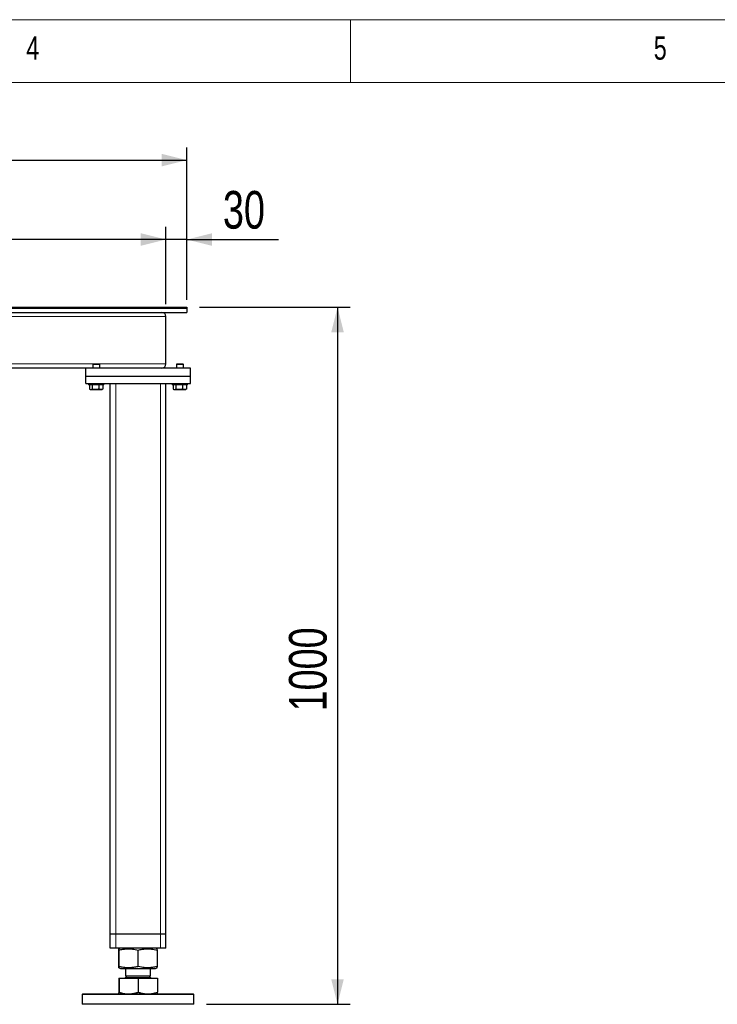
# Model space of a CAD drawing. Header units: millimetres. Extents: x 5 to 589, y 5 to 415.
# Tile 8 of 57: x 171 to 226, y 337 to 415. Entities that reach past the tile are written whole.
import ezdxf

# ---------------------------------------------------------------- set-up
doc = ezdxf.new("R2010")
doc.units = ezdxf.units.MM
doc.layers.add('COTES', color=1, linetype='Continuous')
doc.layers.add('NOTES', color=6, linetype='Continuous')
doc.layers.add('TRAIT-FORT', color=4, linetype='Continuous', lineweight=25)
doc.styles.add('SLDTEXTSTYLE0', font='TXT', dxfattribs={"width": 0.75})
doc.dimstyles.new('SLDDIMSTYLE0', dxfattribs={"dimtxt": 3, "dimasz": 2, "dimexe": 0, "dimexo": 0.0625, "dimgap": 0.75, "dimtad": 1, "dimdec": 0, "dimlfac": 18, "dimrnd": 1e-09, "dimzin": 12, "dimdsep": 46, "dimtxsty": 'SLDTEXTSTYLE0', "dimsah": 1, "dimcen": 0.09, "dimadec": 0, "dimazin": 3, "dimtfac": 1, "dimtdec": 0, "dimtofl": 0, "dimtmove": 0, "dimatfit": 3, "dimfxl": 1, "dimfrac": 2, "dimtolj": 1, "dimtzin": 12, "dimarcsym": 0})
doc.dimstyles.new('SLDDIMSTYLE5', dxfattribs={"dimtxt": 3, "dimasz": 2, "dimexe": 0, "dimexo": 0.0625, "dimgap": 0.75, "dimtad": 1, "dimdec": 0, "dimlfac": 18, "dimrnd": 1e-09, "dimzin": 12, "dimdsep": 46, "dimtxsty": 'SLDTEXTSTYLE0', "dimsah": 1, "dimcen": 0.09, "dimadec": 0, "dimazin": 3, "dimtfac": 1, "dimtdec": 0, "dimtmove": 0, "dimatfit": 0, "dimfxl": 1, "dimfrac": 2, "dimtolj": 1, "dimtzin": 12, "dimarcsym": 0})

# ---------------------------------------------------------------- blocks, each defined once
blk = doc.blocks.new('_D_28')
at = {"layer": 'COTES', "color": 1, "transparency": 16777216}
for p, q in [((184.965, 392.092), (196.97, 392.092)), ((195.97, 392.092), (195.97, 336.536)), ((185.52, 336.536), (196.97, 336.536))]:
    blk.add_line(p, q, dxfattribs=at)
for points in [[(195.97, 392.092), (195.47, 390.092), (196.47, 390.092)], [(195.97, 336.536), (196.47, 338.536), (195.47, 338.536)]]:
    blk.add_solid(points, dxfattribs=at)
at = {"layer": 'COTES', "color": 1, "transparency": 16777216, "insert": (192.103, 359.881), "char_height": 3, "attachment_point": 1, "rotation": 90, "style": 'SLDTEXTSTYLE0'}
blk.add_mtext('1000', dxfattribs=at)
blk = doc.blocks.new('_D_29')
at = {"layer": 'COTES', "color": 1, "transparency": 16777216}
for p, q in [((67.854, 392.675), (67.854, 404.812)), ((183.965, 392.675), (183.965, 404.812)), ((67.854, 403.812), (183.965, 403.812))]:
    blk.add_line(p, q, dxfattribs=at)
for points in [[(67.854, 403.812), (69.854, 403.312), (69.854, 404.312)], [(183.965, 403.812), (181.965, 404.312), (181.965, 403.312)]]:
    blk.add_solid(points, dxfattribs=at)
at = {"layer": 'COTES', "color": 1, "transparency": 16777216, "char_height": 3, "attachment_point": 1, "style": 'SLDTEXTSTYLE0'}
for s, insert in [('2090', (116.282, 407.679)), ('Toles', (126.274, 407.679))]:
    blk.add_mtext(s, dxfattribs=dict(at, insert=insert))
blk = doc.blocks.new('_D_30')
at = {"layer": 'COTES', "color": 1, "transparency": 16777216}
for p, q in [((182.298, 392.342), (182.298, 398.482)), ((183.965, 392.675), (183.965, 398.482)), ((182.298, 397.482), (179.298, 397.482)), ((183.965, 397.482), (182.298, 397.482)), ((183.965, 397.482), (191.273, 397.482))]:
    blk.add_line(p, q, dxfattribs=at)
for points in [[(182.298, 397.482), (180.298, 397.982), (180.298, 396.982)], [(183.965, 397.482), (185.965, 396.982), (185.965, 397.982)]]:
    blk.add_solid(points, dxfattribs=at)
at = {"layer": 'COTES', "color": 1, "transparency": 16777216, "insert": (186.84, 401.349), "char_height": 3, "attachment_point": 1, "style": 'SLDTEXTSTYLE0'}
blk.add_mtext('30', dxfattribs=at)
blk = doc.blocks.new('_D_31')
at = {"layer": 'COTES', "color": 1, "transparency": 16777216}
for p, q in [((69.52, 392.342), (69.52, 398.482)), ((182.298, 392.342), (182.298, 398.482)), ((182.298, 397.482), (69.52, 397.482))]:
    blk.add_line(p, q, dxfattribs=at)
for points in [[(69.52, 397.482), (71.52, 396.982), (71.52, 397.982)], [(182.298, 397.482), (180.298, 397.982), (180.298, 396.982)]]:
    blk.add_solid(points, dxfattribs=at)
at = {"layer": 'COTES', "color": 1, "transparency": 16777216, "char_height": 3, "attachment_point": 1, "style": 'SLDTEXTSTYLE0'}
for s, insert in [('2030', (114.657, 401.349)), ('Cadre', (124.649, 401.349))]:
    blk.add_mtext(s, dxfattribs=dict(at, insert=insert))

msp = doc.modelspace()

# ---------------------------------------------------------------- linework, layer by layer
at = {"color": 7, "linetype": 'Continuous', "lineweight": 18}
for p, q in [((589, 415), (5, 415)), ((197, 415), (197, 410)), ((584, 410), (10, 410))]:
    msp.add_line(p, q, dxfattribs=at)
at = {"color": 8, "linetype": 'Continuous', "lineweight": 18}
for p, q in [((182.298, 391.342), (69.52, 391.342)), ((176.504, 387.564), (169.204, 387.564)), ((182.298, 387.564), (176.981, 387.564)), ((178.298, 342.12), (178.298, 386.009)), ((181.854, 342.12), (181.854, 386.009)), ((178.298, 341.009), (178.298, 342.12)), ((181.854, 341.009), (181.854, 342.12))]:
    msp.add_line(p, q, dxfattribs=at)
at = {"layer": 'TRAIT-FORT', "color": 4, "linetype": 'Continuous', "lineweight": 25}
for p, q in [((67.854, 392.009), (183.965, 392.009)), ((67.854, 391.675), (183.965, 391.675)), ((123.409, 392.092), (183.965, 392.092)), ((123.409, 392.009), (183.965, 392.009)), ((183.965, 392.092), (183.965, 392.009)), ((183.965, 392.009), (183.965, 391.675)), ((182.298, 387.564), (182.298, 391.342)), ((175.909, 387.231), (169.798, 387.231)), ((175.909, 386.564), (175.909, 387.231)), ((184.243, 387.231), (175.909, 387.231)), ((176.504, 387.564), (176.465, 387.525)), ((176.465, 387.525), (176.465, 387.231)), ((177.02, 387.525), (176.465, 387.525)), ((176.504, 387.564), (176.981, 387.564)), ((177.02, 387.525), (176.981, 387.564)), ((177.02, 387.231), (177.02, 387.525)), ((183.17, 387.564), (183.131, 387.525)), ((183.131, 387.525), (183.131, 387.231)), ((183.687, 387.525), (183.131, 387.525)), ((183.17, 387.564), (183.648, 387.564)), ((183.687, 387.525), (183.648, 387.564)), ((183.687, 387.231), (183.687, 387.525)), ((184.243, 386.564), (184.243, 387.231)), ((184.243, 386.564), (175.909, 386.564)), ((175.909, 386.009), (175.909, 386.564)), ((184.243, 386.009), (184.243, 386.564)), ((175.909, 386.009), (184.243, 386.009)), ((176.131, 386.009), (176.131, 385.897)), ((177.354, 385.897), (176.131, 385.897)), ((176.201, 385.897), (176.201, 385.564)), ((176.229, 385.546), (176.294, 385.509)), ((177.191, 385.509), (176.294, 385.509)), ((176.414, 385.897), (176.414, 385.564)), ((176.955, 385.897), (176.955, 385.564)), ((177.191, 385.509), (177.256, 385.546)), ((177.284, 385.564), (177.255, 385.548)), ((177.284, 385.897), (177.284, 385.564)), ((177.354, 385.897), (177.354, 386.009)), ((177.854, 342.12), (177.854, 386.009)), ((182.298, 342.12), (182.298, 386.009)), ((182.798, 386.009), (182.798, 385.897)), ((184.02, 385.897), (182.798, 385.897)), ((182.868, 385.897), (182.868, 385.564)), ((182.896, 385.546), (182.961, 385.509)), ((183.858, 385.509), (182.961, 385.509)), ((183.08, 385.897), (183.08, 385.564)), ((183.621, 385.897), (183.621, 385.564)), ((183.858, 385.509), (183.923, 385.546)), ((183.95, 385.564), (183.922, 385.548)), ((183.95, 385.897), (183.95, 385.564)), ((184.02, 385.897), (184.02, 386.009)), ((178.298, 342.12), (177.854, 342.12)), ((177.854, 341.009), (177.854, 342.12)), ((181.854, 342.12), (178.298, 342.12)), ((182.298, 342.12), (181.854, 342.12)), ((182.298, 341.009), (182.298, 342.12)), ((178.298, 341.009), (177.854, 341.009)), ((181.854, 341.009), (178.298, 341.009)), ((178.538, 339.544), (178.538, 340.862)), ((178.674, 341.009), (178.547, 340.957)), ((178.559, 339.544), (178.559, 340.862)), ((180.097, 339.544), (180.097, 340.862)), ((181.605, 340.957), (181.478, 341.009)), ((181.614, 339.544), (181.614, 340.862)), ((182.298, 341.009), (181.854, 341.009)), ((178.547, 339.449), (178.674, 339.397)), ((178.674, 339.397), (181.298, 339.397)), ((179.076, 339.397), (179.076, 338.796)), ((181.076, 338.796), (181.076, 339.397)), ((181.298, 339.397), (181.478, 339.397)), ((181.478, 339.397), (181.605, 339.449)), ((178.538, 338.609), (178.538, 337.506)), ((178.538, 338.609), (178.559, 338.609)), ((178.559, 338.609), (178.559, 337.506)), ((178.559, 338.609), (180.097, 338.609)), ((178.656, 338.62), (178.656, 338.609)), ((178.656, 338.62), (181.496, 338.62)), ((179.196, 338.796), (179.076, 338.675)), ((179.076, 338.796), (181.076, 338.796)), ((179.076, 338.675), (179.216, 338.675)), ((179.216, 338.675), (181.076, 338.675)), ((180.097, 338.609), (180.097, 337.506)), ((180.097, 338.609), (181.614, 338.609)), ((181.076, 338.675), (180.956, 338.796)), ((181.496, 338.609), (181.496, 338.62)), ((181.614, 338.609), (181.614, 337.506)), ((175.687, 337.37), (175.631, 337.314)), ((175.631, 337.314), (175.631, 336.536)), ((178.221, 337.314), (175.631, 337.314)), ((175.687, 337.37), (178.244, 337.37)), ((184.52, 337.314), (178.221, 337.314)), ((178.244, 337.37), (184.465, 337.37)), ((184.52, 337.314), (184.465, 337.37)), ((184.52, 336.536), (184.52, 337.314)), ((184.52, 336.536), (175.631, 336.536))]:
    msp.add_line(p, q, dxfattribs=at)
for centre, radius, start, end in [((181.965, 391.342), 0.333, 0, 90), ((181.965, 387.564), 0.333, 270, 0), ((179.02, 338.675), 0.0556, 270, 360), ((181.131, 338.675), 0.0556, 180, 270)]:
    msp.add_arc(centre, radius, start, end, dxfattribs=at)
for points, knots in [([(176.201, 385.564), (176.22, 385.552), (176.257, 385.528), (176.312, 385.519), (176.365, 385.532), (176.397, 385.553), (176.414, 385.564)], [0, 0, 0, 0, 0.264605, 0.534948, 0.765343, 1, 1, 1, 1]), ([(176.955, 385.564), (176.921, 385.555), (176.853, 385.537), (176.737, 385.521), (176.607, 385.522), (176.505, 385.54), (176.441, 385.557), (176.423, 385.562), (176.414, 385.564)], [0, 0, 0, 0, 0.192003, 0.385859, 0.637822, 0.896593, 0.948284, 1, 1, 1, 1]), ([(177.284, 385.564), (177.255, 385.552), (177.197, 385.528), (177.112, 385.519), (177.03, 385.532), (176.98, 385.553), (176.955, 385.564)], [0, 0, 0, 0, 0.264605, 0.534948, 0.765343, 1, 1, 1, 1]), ([(182.868, 385.564), (182.887, 385.552), (182.924, 385.528), (182.979, 385.519), (183.032, 385.532), (183.064, 385.553), (183.08, 385.564)], [0, 0, 0, 0, 0.264605, 0.534948, 0.765343, 1, 1, 1, 1]), ([(183.621, 385.564), (183.587, 385.555), (183.519, 385.537), (183.403, 385.521), (183.274, 385.522), (183.172, 385.54), (183.108, 385.557), (183.089, 385.562), (183.08, 385.564)], [0, 0, 0, 0, 0.192003, 0.385859, 0.637822, 0.896593, 0.948284, 1, 1, 1, 1]), ([(183.95, 385.564), (183.922, 385.552), (183.864, 385.528), (183.779, 385.519), (183.697, 385.532), (183.647, 385.553), (183.621, 385.564)], [0, 0, 0, 0, 0.264605, 0.534948, 0.765343, 1, 1, 1, 1]), ([(178.538, 340.862), (178.539, 340.884), (178.542, 340.925), (178.546, 340.956), (178.549, 340.96), (178.552, 340.944), (178.556, 340.913), (178.558, 340.88), (178.559, 340.862)], [0, 0, 0, 0, 0.202068, 0.3827, 0.555315, 0.692992, 0.838894, 1, 1, 1, 1]), ([(178.559, 340.862), (178.662, 340.884), (178.856, 340.925), (179.142, 340.956), (179.396, 340.96), (179.631, 340.944), (179.86, 340.913), (180.015, 340.88), (180.097, 340.862)], [0, 0, 0, 0, 0.202068, 0.3827, 0.555315, 0.692992, 0.838894, 1, 1, 1, 1]), ([(180.097, 340.862), (180.199, 340.884), (180.39, 340.925), (180.672, 340.956), (180.923, 340.96), (181.155, 340.944), (181.38, 340.913), (181.534, 340.88), (181.614, 340.862)], [0, 0, 0, 0, 0.202068, 0.3827, 0.555315, 0.692992, 0.838894, 1, 1, 1, 1]), ([(181.614, 340.862), (181.613, 340.884), (181.61, 340.924), (181.607, 340.954), (181.605, 340.954), (181.604, 340.955)], [0, 0, 0, 0, 0.412744, 0.781701, 1, 1, 1, 1]), ([(178.559, 339.544), (178.557, 339.522), (178.555, 339.481), (178.551, 339.45), (178.547, 339.446), (178.544, 339.462), (178.541, 339.493), (178.539, 339.526), (178.538, 339.544)], [0, 0, 0, 0, 0.202068, 0.3827, 0.555315, 0.692992, 0.838894, 1, 1, 1, 1]), ([(180.097, 339.544), (179.995, 339.522), (179.8, 339.481), (179.514, 339.45), (179.26, 339.446), (179.025, 339.462), (178.797, 339.493), (178.641, 339.526), (178.559, 339.544)], [0, 0, 0, 0, 0.202068, 0.3827, 0.555315, 0.692992, 0.838894, 1, 1, 1, 1]), ([(181.614, 339.544), (181.513, 339.522), (181.321, 339.481), (181.039, 339.45), (180.789, 339.446), (180.557, 339.462), (180.332, 339.493), (180.178, 339.526), (180.097, 339.544)], [0, 0, 0, 0, 0.202068, 0.3827, 0.555315, 0.692992, 0.838894, 1, 1, 1, 1]), ([(181.604, 339.451), (181.604, 339.45), (181.605, 339.448), (181.608, 339.463), (181.611, 339.492), (181.613, 339.526), (181.614, 339.544)], [0, 0, 0, 0, 0.091747, 0.372947, 0.670947, 1, 1, 1, 1]), ([(178.538, 337.506), (178.539, 337.469), (178.542, 337.413), (178.545, 337.375), (178.547, 337.372), (178.548, 337.37)], [0, 0, 0, 0, 0.495251, 0.746818, 1, 1, 1, 1]), ([(178.548, 337.37), (178.55, 337.377), (178.554, 337.39), (178.557, 337.467), (178.559, 337.506)], [0, 0, 0, 0, 0.494511, 1, 1, 1, 1]), ([(178.559, 337.506), (178.684, 337.469), (178.872, 337.413), (179.131, 337.375), (179.262, 337.372), (179.328, 337.37)], [0, 0, 0, 0, 0.495251, 0.746818, 1, 1, 1, 1]), ([(179.328, 337.37), (179.414, 337.373), (179.543, 337.377), (179.712, 337.405), (179.884, 337.44), (180.011, 337.48), (180.097, 337.506)], [0, 0, 0, 0, 0.328893, 0.494578, 0.657775, 1, 1, 1, 1]), ([(180.097, 337.506), (180.179, 337.48), (180.302, 337.442), (180.468, 337.406), (180.639, 337.378), (180.768, 337.373), (180.856, 337.37)], [0, 0, 0, 0, 0.329812, 0.495383, 0.659853, 1, 1, 1, 1]), ([(180.856, 337.37), (180.983, 337.377), (181.24, 337.39), (181.489, 337.467), (181.614, 337.506)], [0, 0, 0, 0, 0.494511, 1, 1, 1, 1]), ([(181.614, 337.506), (181.613, 337.48), (181.611, 337.442), (181.609, 337.406), (181.607, 337.378), (181.605, 337.373), (181.604, 337.37)], [0, 0, 0, 0, 0.329812, 0.495383, 0.659853, 1, 1, 1, 1])]:
    msp.add_open_spline(points, degree=3, knots=knots, dxfattribs=at)

# ---------------------------------------------------------------- texts
at = {"layer": 'NOTES', "color": 211, "char_height": 1.852, "attachment_point": 1, "style": 'SLDTEXTSTYLE0'}
for s, insert in [('4', (171.167, 413.668)), ('5', (221.167, 413.668))]:
    msp.add_mtext(s, dxfattribs=dict(at, insert=insert))

# ---------------------------------------------------------------- dimensions: what is measured, and where the dimension line sits
at = {"layer": 'COTES', "color": 1}
for base, p1, p2, text, picture, middle in [((183.965, 403.812), (67.854, 391.675), (183.965, 391.675), '<> Toles', '_D_29', (125.909, 403.812)), ((69.52, 397.482), (182.298, 391.342), (69.52, 391.342), '<> Cadre', '_D_31', (125.909, 397.482))]:
    dim = msp.add_linear_dim(base=base, p1=p1, p2=p2, text=text, dimstyle='SLDDIMSTYLE0', dxfattribs=at)
    dim.commit()
    dim.dimension.update_dxf_attribs({"geometry": picture, "text_midpoint": middle, "dimtype": 160})
dim = msp.add_linear_dim(base=(182.298, 397.482), p1=(183.965, 391.675), p2=(182.298, 391.342), dimstyle='SLDDIMSTYLE5', dxfattribs=at)
dim.commit()
dim.dimension.update_dxf_attribs({"geometry": '_D_30', "text_midpoint": (189.056, 397.482), "dimtype": 160})
dim = msp.add_linear_dim(base=(195.97, 336.536), p1=(183.965, 392.092), p2=(184.52, 336.536), angle=90, dimstyle='SLDDIMSTYLE0', dxfattribs=at)
dim.commit()
dim.dimension.update_dxf_attribs({"geometry": '_D_28', "text_midpoint": (195.97, 364.314), "dimtype": 160})

doc.saveas('drawing.dxf')
